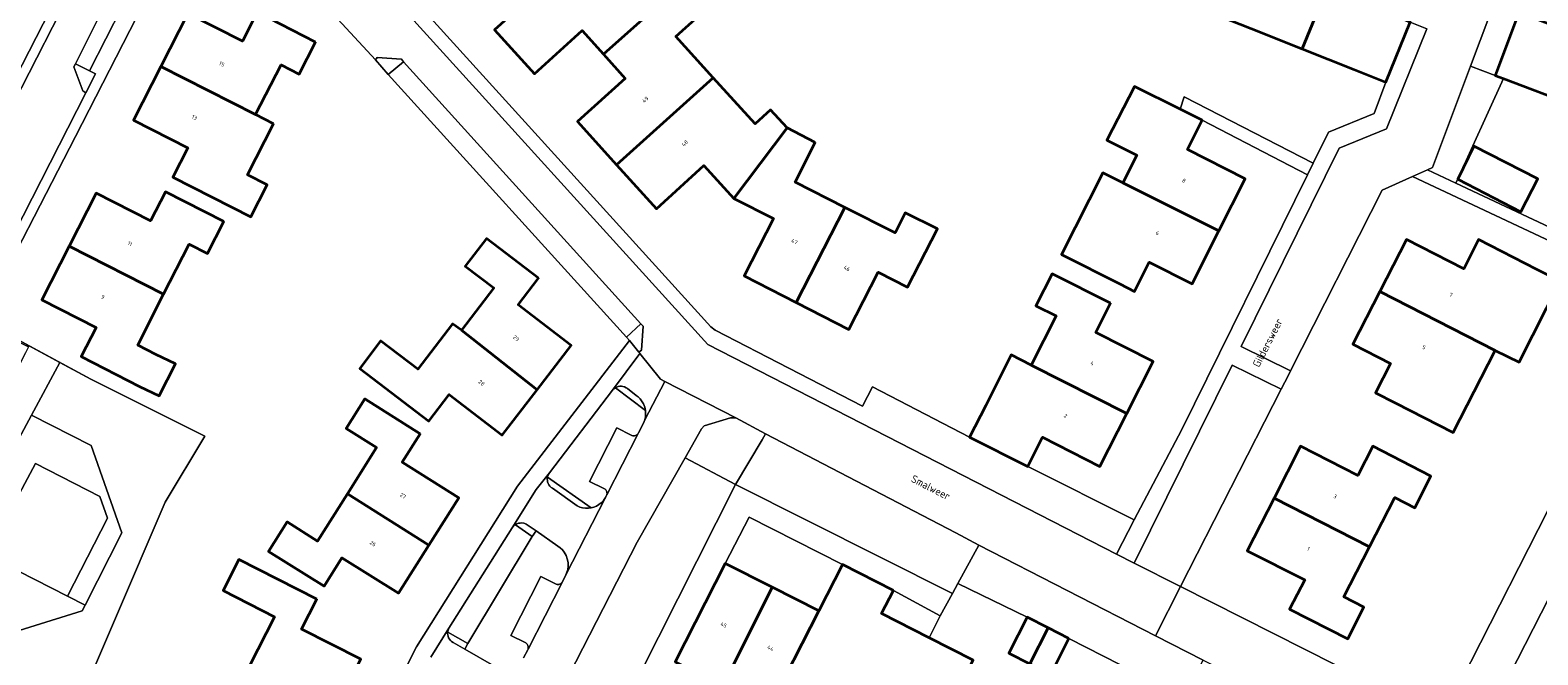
# Model space of a CAD drawing. Header units: metres. Extents: x 110065 to 112666, y 425872 to 427362.
# Tile 57 of 104: x 110813 to 110951, y 426939 to 426996. Entities that reach past the tile are written whole.
import ezdxf

# ---------------------------------------------------------------- set-up
doc = ezdxf.new("R2010")
doc.units = ezdxf.units.M
for name, color, linetype, lineweight in [('B-WE-GR-BEPLANTING_CULTUUR_HEESTERS-GV', 90, 'Continuous', 18), ('B-WE-GR-GRAS-GV', 60, 'Continuous', 13), ('B-WE-IE-TERREINAFSCHEIDING_KUNSTMATIG_HEKWERK-G', 20, 'IE-TERREINAFSCHEIDING-KUNSTMATIG', 18), ('B-WE-OG-BEBOUWING-GV', 7, 'Continuous', 35), ('B-WE-OG-BEBOUWING-T18', 10, 'Continuous', 18), ('B-WE-OG-BEBOUWING_STRAATNAAM-T35', 50, 'Continuous', 35), ('B-WE-OG-TERREIN_ERF-GV', 7, 'Continuous', 18), ('B-WE-OG-WATER-GV', 130, 'Continuous', 18), ('B-WE-VH-VERHARDING_BETONSTRAATSTEEN-GV', 252, 'Continuous', 18), ('B-WE-VH-VERHARDING_HOUTSNIPPERS-GV', 252, 'Continuous', 18), ('B-WE-VH-VERHARDING_OPEN-GV', 252, 'Continuous', 18), ('B-WE-VH-VERHARDING_TEGEL-GV', 252, 'Continuous', 18)]:
    doc.layers.add(name, color=color, linetype=linetype, lineweight=lineweight)
doc.styles.add('NLCS-ISO-M200-T18', font='NLCS-ISO.ttf')
doc.styles.add('NLCS-ISO-M200-T35', font='NLCS-ISO.ttf')
doc.linetypes.add('IE-TERREINAFSCHEIDING-KUNSTMATIG', pattern='A,4,[82,NLCS.SHX,S=0.75,R=90,X=0,Y=0],4,-2', length=10)

msp = doc.modelspace()

# ---------------------------------------------------------------- linework, layer by layer
at = {"layer": 'B-WE-GR-BEPLANTING_CULTUUR_HEESTERS-GV', "flags": 128}
for points in [[(110815.851, 426965.794), (110808.618, 426969.687), (110808.501, 426969.46), (110812.964, 426967.209), (110812.706, 426966.681), (110807.017, 426955.532), (110802.984, 426957.598), (110802.913, 426957.629), (110802.838, 426957.648), (110802.761, 426957.654), (110802.684, 426957.648), (110802.609, 426957.628), (110802.539, 426957.597), (110802.474, 426957.555), (110802.36, 426957.429), (110802.34, 426957.391), (110799.993, 426952.79), (110806.966, 426949.231), (110813.257, 426960.958), (110815.851, 426965.794), (110815.851, 426965.794)], [(110818.702, 426964.259), (110815.851, 426965.794), (110813.257, 426960.958), (110818.721, 426958.157), (110821.529, 426950.137), (110818.155, 426943.519), (110817.88, 426942.98), (110808.768, 426940.149), (110807.395, 426937.526), (110806.552, 426935.916), (110806.948, 426935.712), (110816.122, 426931.024), (110825.514, 426952.965), (110829.14, 426959.034), (110818.702, 426964.259), (110818.702, 426964.259)], [(110869.547, 426961.364), (110866.786, 426963.466), (110866.655, 426963.37), (110866.51, 426963.226), (110860.735, 426955.643), (110860.607, 426955.402), (110860.565, 426955.264), (110864.568, 426952.443), (110864.815, 426952.511), (110865.052, 426952.611), (110865.273, 426952.741), (110865.475, 426952.899), (110865.697, 426953.131), (110865.878, 426953.397), (110865.951, 426953.54), (110865.97, 426953.577), (110865.998, 426953.637), (110866.013, 426953.703), (110866.019, 426953.77), (110866.015, 426953.837), (110866.002, 426953.903), (110865.979, 426953.971), (110865.946, 426954.035), (110865.904, 426954.093), (110865.854, 426954.144), (110865.796, 426954.187), (110865.733, 426954.221), (110864.41, 426954.858), (110866.915, 426959.787), (110868.23, 426959.103), (110868.304, 426959.074), (110868.383, 426959.056), (110868.463, 426959.051), (110868.542, 426959.059), (110868.62, 426959.078), (110868.693, 426959.11), (110868.761, 426959.153), (110868.869, 426959.255), (110868.905, 426959.319), (110869.373, 426960.221), (110869.481, 426960.523), (110869.54, 426960.8), (110869.562, 426961.082), (110869.547, 426961.364), (110869.547, 426961.364)], [(110877.836, 426960.698), (110877.335, 426960.708), (110874.917, 426959.962), (110874.678, 426959.687), (110873.175, 426957.043), (110877.813, 426954.59), (110880.244, 426958.689), (110880.551, 426959.244), (110877.836, 426960.698), (110877.836, 426960.698)], [(110859.165, 426949.814), (110857.616, 426950.899), (110857.485, 426950.811), (110857.317, 426950.615), (110851.525, 426941.396), (110851.423, 426941.14), (110851.411, 426941.032), (110853.244, 426940.006), (110859.165, 426949.814), (110859.165, 426949.814)]]:
    msp.add_lwpolyline(points, close=True, dxfattribs=at)
at = {"layer": 'B-WE-GR-GRAS-GV', "flags": 128}
for points in [[(110976.489, 426955.257), (110963.463, 426964.439), (110962.94, 426964.378), (110962.555, 426964.11), (110945.871, 426931.406), (110949.523, 426929.542), (110960.469, 426923.819), (110975.374, 426954.277), (110976.489, 426955.257), (110976.489, 426955.257)], [(110818.721, 426958.157), (110813.257, 426960.958), (110806.966, 426949.231), (110809.109, 426948.137), (110813.605, 426956.518), (110819.509, 426953.491), (110820.204, 426951.508), (110816.549, 426944.339), (110818.155, 426943.519), (110821.529, 426950.137), (110818.721, 426958.157), (110818.721, 426958.157)], [(110816.549, 426944.339), (110812.061, 426946.63), (110808.768, 426940.149), (110817.88, 426942.98), (110818.155, 426943.519), (110816.549, 426944.339), (110816.549, 426944.339)]]:
    msp.add_lwpolyline(points, close=True, dxfattribs=at)
msp.add_lwpolyline([(110858.356, 426938.676), (110858.75, 426939.415), (110858.783, 426939.488), (110858.798, 426939.568), (110858.8, 426939.649), (110858.788, 426939.73), (110858.766, 426939.805), (110858.734, 426939.875), (110858.69, 426939.939), (110858.637, 426939.996), (110858.576, 426940.044), (110858.508, 426940.082), (110857.185, 426940.722), (110859.963, 426946.138), (110861.285, 426945.462), (110861.358, 426945.432), (110861.436, 426945.414), (110861.515, 426945.409), (110861.593, 426945.417), (110861.67, 426945.438), (110861.742, 426945.471), (110861.802, 426945.509), (110861.856, 426945.555), (110861.902, 426945.608), (110861.935, 426945.669), (110862.254, 426946.31), (110862.347, 426946.537), (110862.412, 426946.773), (110862.455, 426947.105), (110862.443, 426947.44), (110862.377, 426947.769), (110862.259, 426948.083), (110862.091, 426948.373), (110861.922, 426948.588), (110861.725, 426948.778), (110861.505, 426948.94), (110861.505, 426948.94), (110861.505, 426948.94), (110859.525, 426950.32), (110859.165, 426949.814), (110853.244, 426940.006), (110852.976, 426939.468), (110855.648, 426937.937)], dxfattribs=at)
at = {"layer": 'B-WE-IE-TERREINAFSCHEIDING_KUNSTMATIG_HEKWERK-G', "flags": 128}
msp.add_lwpolyline([(110829.14, 426959.034), (110818.702, 426964.259), (110808.618, 426969.687)], dxfattribs=at)
at = {"layer": 'B-WE-OG-BEBOUWING-GV', "flags": 128}
for points in [[(110934.34, 427005.741), (110929.535, 427007.679), (110927.254, 427002.019), (110924.5, 427003.129), (110922.215, 426997.571), (110925.084, 426996.42), (110929.763, 426994.558), (110934.34, 427005.741), (110934.34, 427005.741)], [(110872.319, 427000.011), (110866.793, 427006.273), (110855.714, 426996.298), (110859.355, 426992.27), (110863.735, 426996.229), (110865.688, 426994.063), (110872.319, 427000.011), (110872.319, 427000.011)], [(110939.134, 427003.807), (110934.34, 427005.741), (110929.763, 426994.558), (110934.513, 426992.668), (110937.443, 426991.498), (110939.663, 426997.017), (110936.864, 426998.158), (110939.134, 427003.807), (110939.134, 427003.807)], [(110958.392, 427000.761), (110954.46, 427002.244), (110952.41, 426996.825), (110949.61, 426997.885), (110947.45, 426992.116), (110948.21, 426991.829), (110954.678, 426989.384), (110958.875, 427000.578), (110958.392, 427000.761), (110958.392, 427000.761)], [(110874.446, 426997.6), (110872.319, 427000.011), (110865.688, 426994.063), (110867.684, 426991.849), (110863.304, 426987.89), (110866.896, 426983.914), (110875.759, 426991.902), (110872.33, 426995.679), (110874.446, 426997.6), (110874.446, 426997.6)], [(110839.296, 426995.183), (110833.956, 426997.924), (110832.588, 426995.25), (110827.596, 426997.805), (110825.113, 426992.945), (110833.798, 426988.522), (110836.127, 426993.094), (110837.797, 426992.243), (110839.296, 426995.183), (110839.296, 426995.183)], [(110835.447, 426987.682), (110833.798, 426988.522), (110825.113, 426992.945), (110822.595, 426988.016), (110827.587, 426985.472), (110826.221, 426982.789), (110833.353, 426979.155), (110834.854, 426982.094), (110833.065, 426983.005), (110835.447, 426987.682), (110835.447, 426987.682)], [(110879.589, 426987.682), (110875.759, 426991.902), (110866.896, 426983.914), (110870.542, 426979.879), (110874.903, 426983.848), (110877.635, 426980.835), (110882.524, 426987.297), (110880.996, 426988.959), (110879.589, 426987.682), (110879.589, 426987.682)], [(110918.557, 426989.022), (110914.373, 426991.112), (110911.862, 426986.192), (110914.592, 426984.812), (110913.311, 426982.279), (110922.108, 426977.855), (110924.521, 426982.64), (110919.252, 426985.321), (110920.602, 426988.001), (110918.557, 426989.022), (110918.557, 426989.022)], [(110885.103, 426985.956), (110882.524, 426987.297), (110877.635, 426980.835), (110881.282, 426978.987), (110878.581, 426973.738), (110883.375, 426971.282), (110887.831, 426980.014), (110883.262, 426982.337), (110885.103, 426985.956), (110885.103, 426985.956)], [(110945.502, 426985.642), (110944.022, 426982.586), (110949.813, 426979.602), (110951.367, 426982.619), (110945.502, 426985.642), (110945.502, 426985.642)], [(110913.311, 426982.279), (110911.489, 426983.185), (110907.691, 426975.693), (110913.03, 426972.982), (110914.372, 426972.302), (110915.735, 426974.99), (110919.66, 426973.001), (110922.108, 426977.855), (110913.311, 426982.279), (110913.311, 426982.279)], [(110830.873, 426978.725), (110825.538, 426981.445), (110824.171, 426978.764), (110819.184, 426981.307), (110816.712, 426976.468), (110825.365, 426972.044), (110827.711, 426976.643), (110829.378, 426975.793), (110830.873, 426978.725), (110830.873, 426978.725)], [(110892.431, 426977.675), (110887.831, 426980.014), (110883.375, 426971.282), (110888.19, 426968.816), (110890.871, 426974.076), (110893.581, 426972.705), (110896.311, 426978.045), (110893.362, 426979.515), (110892.431, 426977.675), (110892.431, 426977.675)], [(110859.742, 426973.511), (110854.962, 426977.161), (110853.022, 426974.622), (110855.642, 426972.621), (110852.676, 426968.735), (110859.601, 426963.271), (110862.721, 426967.35), (110857.871, 426971.061), (110859.742, 426973.511), (110859.742, 426973.511)], [(110944.59, 426974.367), (110939.33, 426977.078), (110936.878, 426972.289), (110947.467, 426966.891), (110949.643, 426965.796), (110953.418, 426973.255), (110951.279, 426974.316), (110945.94, 426977.057), (110944.59, 426974.367), (110944.59, 426974.367)], [(110825.365, 426972.044), (110816.712, 426976.468), (110814.193, 426971.538), (110819.178, 426968.988), (110817.812, 426966.317), (110823.151, 426963.587), (110824.957, 426962.715), (110826.439, 426965.65), (110824.65, 426966.526), (110822.985, 426967.377), (110825.365, 426972.044), (110825.365, 426972.044)], [(110912.17, 426971.212), (110906.821, 426973.913), (110905.35, 426970.993), (110907.2, 426970.063), (110904.919, 426965.537), (110913.684, 426961.098), (110916.109, 426965.882), (110910.83, 426968.523), (110912.17, 426971.212), (110912.17, 426971.212)], [(110947.467, 426966.891), (110936.878, 426972.289), (110934.399, 426967.449), (110937.855, 426965.677), (110936.486, 426963.004), (110938.278, 426962.088), (110943.607, 426959.358), (110947.467, 426966.891), (110947.467, 426966.891)], [(110852.676, 426968.735), (110851.841, 426969.322), (110848.671, 426965.163), (110845.261, 426967.763), (110843.341, 426965.233), (110849.69, 426960.382), (110851.56, 426962.832), (110856.419, 426959.111), (110859.601, 426963.271), (110852.676, 426968.735), (110852.676, 426968.735)], [(110904.919, 426965.537), (110903.081, 426966.468), (110900.739, 426961.844), (110899.268, 426958.925), (110904.608, 426956.234), (110905.958, 426958.914), (110911.218, 426956.233), (110913.684, 426961.098), (110904.919, 426965.537), (110904.919, 426965.537)], [(110848.89, 426959.243), (110843.81, 426962.433), (110842.1, 426959.734), (110844.89, 426957.983), (110842.209, 426953.721), (110849.681, 426949.029), (110852.419, 426953.372), (110847.249, 426956.633), (110848.89, 426959.243), (110848.89, 426959.243)], [(110934.867, 426955.409), (110929.617, 426958.11), (110927.186, 426953.34), (110935.937, 426948.872), (110938.246, 426953.389), (110940.086, 426952.448), (110941.567, 426955.348), (110936.237, 426958.089), (110934.867, 426955.409), (110934.867, 426955.409)], [(110849.681, 426949.029), (110842.209, 426953.721), (110839.488, 426949.394), (110836.699, 426951.155), (110834.988, 426948.445), (110840.078, 426945.254), (110841.718, 426947.864), (110846.897, 426944.613), (110849.681, 426949.029), (110849.681, 426949.029)], [(110935.937, 426948.872), (110927.186, 426953.34), (110924.726, 426948.511), (110929.996, 426945.83), (110928.595, 426943.15), (110933.935, 426940.42), (110935.425, 426943.329), (110933.585, 426944.27), (110935.937, 426948.872), (110935.937, 426948.872)], [(110839.408, 426944.065), (110832.248, 426947.716), (110830.838, 426944.846), (110835.537, 426942.435), (110833.249, 426937.96), (110841.106, 426933.974), (110843.447, 426938.564), (110838.007, 426941.315), (110839.408, 426944.065), (110839.408, 426944.065)], [(110892.276, 426944.866), (110887.597, 426947.247), (110885.437, 426942.989), (110880.819, 426933.953), (110867.937, 426908.616), (110863.339, 426899.6), (110862.26, 426897.462), (110871.289, 426892.871), (110873.448, 426897.129), (110877.498, 426895.076), (110882.11, 426904.102), (110878.061, 426906.16), (110890.935, 426931.509), (110894.978, 426929.448), (110899.597, 426938.475), (110895.564, 426940.526), (110891.196, 426942.746), (110892.276, 426944.866), (110892.276, 426944.866)], [(110881.152, 426945.164), (110876.867, 426947.339), (110872.256, 426938.309), (110876.627, 426936.086), (110881.152, 426945.164), (110881.152, 426945.164)], [(110885.437, 426942.989), (110881.152, 426945.164), (110876.627, 426936.086), (110880.819, 426933.953), (110885.437, 426942.989), (110885.437, 426942.989)], [(110906.461, 426941.428), (110904.544, 426942.403), (110902.866, 426939.106), (110904.785, 426938.13), (110906.461, 426941.428), (110906.461, 426941.428)], [(110908.376, 426940.454), (110906.461, 426941.428), (110904.785, 426938.13), (110906.699, 426937.156), (110908.376, 426940.454), (110908.376, 426940.454)]]:
    msp.add_lwpolyline(points, close=True, dxfattribs=at)
at = {"layer": 'B-WE-OG-TERREIN_ERF-GV', "flags": 128}
for points in [[(110808.792, 427009.202), (110801.387, 427010.59), (110801.626, 427011.685), (110799.957, 427012.007), (110799.993, 427012.21), (110794.613, 427013.47), (110794.044, 427012.778), (110781.516, 426987.592), (110770.658, 426966.411), (110788.554, 426957.391), (110789.391, 426959.147), (110793.799, 426956.838), (110818.161, 427004.405), (110813.204, 427006.943), (110808.792, 427009.202), (110808.792, 427009.202)], [(110825.113, 426992.945), (110827.596, 426997.805), (110832.588, 426995.25), (110833.956, 426997.924), (110839.296, 426995.183), (110837.797, 426992.243), (110836.127, 426993.094), (110833.798, 426988.522), (110835.447, 426987.682), (110833.065, 426983.005), (110834.854, 426982.094), (110833.353, 426979.155), (110826.221, 426982.789), (110827.587, 426985.472), (110822.595, 426988.016), (110825.113, 426992.945), (110825.113, 426992.945)], [(110945.502, 426985.642), (110951.367, 426982.619), (110949.813, 426979.602), (110944.022, 426982.586), (110945.502, 426985.642), (110945.502, 426985.642)], [(110939.869, 426982.841), (110937.104, 426981.6), (110928.698, 426965.001), (110928.505, 426964.62), (110927.839, 426963.317), (110918.596, 426945.228), (110938.511, 426935.162), (110942.579, 426933.086), (110954.934, 426957.436), (110959.69, 426966.605), (110962.304, 426971.047), (110962.704, 426972.106), (110939.869, 426982.841), (110939.869, 426982.841)], [(110825.365, 426972.044), (110822.985, 426967.377), (110824.65, 426966.526), (110826.439, 426965.65), (110824.957, 426962.715), (110823.151, 426963.587), (110817.812, 426966.317), (110819.178, 426968.988), (110814.193, 426971.538), (110816.712, 426976.468), (110819.184, 426981.307), (110824.171, 426978.764), (110825.538, 426981.445), (110830.873, 426978.725), (110829.378, 426975.793), (110827.711, 426976.643), (110825.365, 426972.044), (110825.365, 426972.044)], [(110852.676, 426968.735), (110855.642, 426972.621), (110853.022, 426974.622), (110854.962, 426977.161), (110859.742, 426973.511), (110857.871, 426971.061), (110862.721, 426967.35), (110859.601, 426963.271), (110856.419, 426959.111), (110851.56, 426962.832), (110849.69, 426960.382), (110843.341, 426965.233), (110845.261, 426967.763), (110848.671, 426965.163), (110851.841, 426969.322), (110852.676, 426968.735), (110852.676, 426968.735)], [(110938.278, 426962.088), (110936.486, 426963.004), (110937.855, 426965.677), (110934.399, 426967.449), (110936.878, 426972.289), (110939.33, 426977.078), (110944.59, 426974.367), (110945.94, 426977.057), (110951.279, 426974.316), (110953.418, 426973.255), (110949.643, 426965.796), (110947.467, 426966.891), (110943.607, 426959.358), (110938.278, 426962.088), (110938.278, 426962.088)], [(110842.209, 426953.721), (110844.89, 426957.983), (110842.1, 426959.734), (110843.81, 426962.433), (110848.89, 426959.243), (110847.249, 426956.633), (110852.419, 426953.372), (110849.681, 426949.029), (110846.897, 426944.613), (110841.718, 426947.864), (110840.078, 426945.254), (110834.988, 426948.445), (110836.699, 426951.155), (110839.488, 426949.394), (110842.209, 426953.721), (110842.209, 426953.721)], [(110928.595, 426943.15), (110929.996, 426945.83), (110924.726, 426948.511), (110927.186, 426953.34), (110929.617, 426958.11), (110934.867, 426955.409), (110936.237, 426958.089), (110941.567, 426955.348), (110940.086, 426952.448), (110938.246, 426953.389), (110935.937, 426948.872), (110933.585, 426944.27), (110935.425, 426943.329), (110933.935, 426940.42), (110928.595, 426943.15), (110928.595, 426943.15)], [(110887.597, 426947.247), (110879.043, 426951.6), (110876.867, 426947.339), (110881.152, 426945.164), (110885.437, 426942.989), (110887.597, 426947.247), (110887.597, 426947.247)], [(110833.249, 426937.96), (110835.537, 426942.435), (110830.838, 426944.846), (110832.248, 426947.716), (110839.408, 426944.065), (110838.007, 426941.315), (110843.447, 426938.564), (110841.106, 426933.974), (110838.735, 426929.325), (110833.296, 426932.096), (110831.895, 426929.346), (110826.556, 426932.067), (110828.006, 426934.907), (110830.926, 426933.416), (110833.249, 426937.96), (110833.249, 426937.96)]]:
    msp.add_lwpolyline(points, close=True, dxfattribs=at)
for points in [[(110797.175, 426895.822), (110829.638, 426892.49), (110834.585, 426908.609), (110840.673, 426924.166), (110848.563, 426939.683), (110857.821, 426954.417), (110868.072, 426967.793), (110868.072, 426967.793), (110868.072, 426967.793), (110867.82, 426968.101), (110845.966, 426992.203), (110844.789, 426993.541), (110840.165, 426998.538), (110828.985, 427003.611), (110825.37, 427002.364), (110817.291, 426986.527), (110808.618, 426969.687), (110815.851, 426965.794), (110818.702, 426964.259), (110829.14, 426959.034), (110825.514, 426952.965), (110816.122, 426931.024), (110806.948, 426935.712)], [(110846.567, 427001.043), (110875.551, 426969.062), (110875.944, 426968.739), (110889.437, 426961.774), (110890.361, 426963.542), (110899.268, 426958.925), (110900.739, 426961.844), (110903.081, 426966.468), (110903.081, 426966.468), (110903.081, 426966.468), (110904.919, 426965.537), (110907.2, 426970.063), (110905.35, 426970.993), (110906.821, 426973.913), (110912.17, 426971.212), (110910.83, 426968.523), (110916.109, 426965.882), (110913.684, 426961.098), (110911.218, 426956.233), (110905.958, 426958.914), (110904.608, 426956.234), (110914.361, 426951.338), (110918.727, 426959.633), (110930.246, 426983.002), (110920.602, 426988.001), (110919.252, 426985.321), (110924.521, 426982.64), (110922.108, 426977.855), (110919.66, 426973.001), (110915.735, 426974.99), (110914.372, 426972.302), (110913.03, 426972.982), (110907.691, 426975.693), (110911.489, 426983.185), (110913.311, 426982.279), (110914.592, 426984.812), (110911.862, 426986.192), (110914.373, 426991.112), (110918.557, 426989.022), (110918.948, 426990.148), (110930.777, 426984.079), (110932.167, 426986.901), (110936.374, 426988.622), (110937.443, 426991.498), (110934.513, 426992.668), (110929.763, 426994.558), (110925.084, 426996.42)], [(110874.446, 426997.6), (110872.33, 426995.679), (110875.759, 426991.902), (110879.589, 426987.682), (110880.996, 426988.959), (110882.524, 426987.297), (110885.103, 426985.956), (110883.262, 426982.337), (110887.831, 426980.014), (110892.431, 426977.675), (110893.362, 426979.515), (110896.311, 426978.045), (110893.581, 426972.705), (110890.871, 426974.076), (110888.19, 426968.816), (110883.375, 426971.282), (110878.581, 426973.738), (110881.282, 426978.987), (110877.635, 426980.835), (110874.903, 426983.848), (110870.542, 426979.879), (110866.896, 426983.914), (110863.304, 426987.89), (110867.684, 426991.849), (110865.688, 426994.063), (110863.735, 426996.229), (110859.355, 426992.27), (110855.714, 426996.298)], [(110954.678, 426989.384), (110948.21, 426991.829), (110943.837, 426982.236), (110963.108, 426973.176)], [(110904.785, 426938.13), (110902.866, 426939.106), (110904.544, 426942.403), (110904.544, 426942.403), (110904.544, 426942.403), (110898.186, 426945.488), (110897.689, 426944.572), (110896.579, 426942.523), (110895.564, 426940.526), (110899.597, 426938.475)], [(110913.109, 426938.046), (110908.376, 426940.454), (110906.699, 426937.156)]]:
    msp.add_lwpolyline(points, dxfattribs=at)
at = {"layer": 'B-WE-OG-WATER-GV', "flags": 128}
for points in [[(110955.51, 426878.404), (110946.567, 426861.274), (110946.068, 426861.035), (110945.671, 426861), (110945.12, 426861.185), (110933.015, 426867.122), (110931.369, 426867.897), (110917.043, 426875.642), (110916.814, 426876.04), (110916.765, 426876.395), (110916.986, 426876.969), (110930.959, 426903.43), (110943.383, 426926.739), (110943.383, 426926.739), (110943.383, 426926.739), (110945.871, 426931.406), (110962.555, 426964.11)], [(110954.934, 426957.436), (110942.579, 426933.086)]]:
    msp.add_lwpolyline(points, dxfattribs=at)
at = {"layer": 'B-WE-VH-VERHARDING_BETONSTRAATSTEEN-GV', "flags": 128}
for points in [[(110821.571, 426998.402), (110820.228, 426999.09), (110817.272, 426993.185), (110818.571, 426992.533), (110821.571, 426998.402), (110821.571, 426998.402)], [(110847.184, 426993.596), (110844.952, 426993.771), (110844.789, 426993.541), (110845.966, 426992.203), (110847.36, 426993.377), (110847.184, 426993.596), (110847.184, 426993.596)], [(110818.571, 426992.533), (110817.272, 426993.185), (110817.13, 426992.917), (110817.945, 426990.706), (110818.225, 426990.528), (110819.107, 426992.264), (110818.571, 426992.533), (110818.571, 426992.533)], [(110869.128, 426969.327), (110847.36, 426993.377), (110845.966, 426992.203), (110867.82, 426968.101), (110869.128, 426969.327), (110869.128, 426969.327)], [(110869.326, 426969.111), (110869.128, 426969.327), (110867.82, 426968.101), (110868.072, 426967.793), (110868.938, 426966.732), (110869.173, 426966.911), (110869.326, 426969.111), (110869.326, 426969.111)], [(110868.23, 426959.103), (110866.915, 426959.787), (110864.41, 426954.858), (110865.733, 426954.221), (110865.796, 426954.187), (110865.854, 426954.144), (110865.904, 426954.093), (110865.946, 426954.035), (110865.979, 426953.971), (110866.002, 426953.903), (110866.015, 426953.837), (110866.019, 426953.77), (110866.013, 426953.703), (110865.998, 426953.637), (110868.869, 426959.255), (110868.761, 426959.153), (110868.693, 426959.11), (110868.62, 426959.078), (110868.542, 426959.059), (110868.463, 426959.051), (110868.383, 426959.056), (110868.304, 426959.074), (110868.23, 426959.103), (110868.23, 426959.103)], [(110877.813, 426954.59), (110873.175, 426957.043), (110868.778, 426949.309), (110862.552, 426937.123), (110867.599, 426934.45), (110868.977, 426937.051), (110877.813, 426954.59), (110877.813, 426954.59)], [(110861.285, 426945.462), (110859.963, 426946.138), (110857.185, 426940.722), (110858.508, 426940.082), (110858.576, 426940.044), (110858.637, 426939.996), (110858.69, 426939.939), (110858.734, 426939.875), (110858.766, 426939.805), (110858.788, 426939.73), (110858.8, 426939.649), (110858.798, 426939.568), (110858.783, 426939.488), (110861.902, 426945.608), (110861.856, 426945.555), (110861.802, 426945.509), (110861.742, 426945.471), (110861.67, 426945.438), (110861.593, 426945.417), (110861.515, 426945.409), (110861.436, 426945.414), (110861.358, 426945.432), (110861.285, 426945.462), (110861.285, 426945.462)]]:
    msp.add_lwpolyline(points, close=True, dxfattribs=at)
at = {"layer": 'B-WE-VH-VERHARDING_HOUTSNIPPERS-GV', "flags": 128}
msp.add_lwpolyline([(110819.509, 426953.491), (110813.605, 426956.518), (110809.109, 426948.137), (110812.061, 426946.63), (110816.549, 426944.339), (110820.204, 426951.508), (110819.509, 426953.491), (110819.509, 426953.491)], close=True, dxfattribs=at)
at = {"layer": 'B-WE-VH-VERHARDING_OPEN-GV', "flags": 128}
for points in [[(110808.735, 426983.967), (110820.159, 427006.337), (110819.093, 427009.536), (110819.093, 427009.536), (110819.093, 427009.536), (110817.371, 427010.416), (110817.474, 427010.321), (110817.564, 427010.212), (110817.639, 427010.093), (110817.712, 427009.922), (110818.828, 427006.417), (110818.87, 427006.232), (110818.881, 427006.042), (110818.86, 427005.853), (110818.809, 427005.67), (110818.161, 427004.405), (110793.799, 426956.838)], [(110801.806, 426958.351), (110818.225, 426990.528), (110817.945, 426990.706), (110817.13, 426992.917), (110817.272, 426993.185), (110820.228, 426999.09), (110820.393, 426999.366), (110822.791, 427000.122), (110823.047, 427000.001), (110824.786, 427003.459), (110828.371, 427004.715), (110828.371, 427004.715), (110828.371, 427004.715), (110819.093, 427009.536), (110820.159, 427006.337), (110808.735, 426983.967)], [(110840.165, 426998.538), (110844.789, 426993.541), (110844.952, 426993.771), (110847.184, 426993.596), (110847.36, 426993.377), (110869.128, 426969.327), (110869.326, 426969.111), (110869.173, 426966.911), (110868.938, 426966.732), (110869.031, 426966.623), (110869.013, 426966.599), (110870.937, 426964.242), (110871.311, 426964.05), (110877.836, 426960.698), (110880.551, 426959.244), (110898.017, 426950.142), (110900.106, 426949.03), (110916.3, 426940.713), (110918.596, 426945.228), (110914.367, 426947.366), (110912.743, 426948.187), (110875.268, 426967.429), (110846.193, 426999.509)], [(110849.866, 426938.731), (110851.525, 426941.396), (110857.317, 426950.615), (110859.528, 426954.115), (110860.735, 426955.643), (110866.51, 426963.226), (110869.013, 426966.599), (110869.031, 426966.623), (110868.938, 426966.732), (110868.938, 426966.732), (110868.938, 426966.732), (110868.072, 426967.793), (110857.821, 426954.417), (110848.563, 426939.683), (110840.673, 426924.166)], [(110862.552, 426937.123), (110868.778, 426949.309), (110873.175, 426957.043), (110874.678, 426959.687), (110874.917, 426959.962), (110877.335, 426960.708), (110877.836, 426960.698), (110877.836, 426960.698), (110877.836, 426960.698), (110871.311, 426964.05), (110869.481, 426960.523), (110869.373, 426960.221), (110868.905, 426959.319), (110868.869, 426959.255), (110865.998, 426953.637), (110865.97, 426953.577), (110865.951, 426953.54), (110865.878, 426953.397), (110862.254, 426946.31), (110861.935, 426945.669), (110861.902, 426945.608), (110858.783, 426939.488), (110858.75, 426939.415), (110858.356, 426938.676)], [(110872.256, 426938.309), (110876.867, 426947.339), (110879.043, 426951.6), (110887.597, 426947.247), (110892.276, 426944.866), (110896.579, 426942.523), (110897.689, 426944.572), (110897.689, 426944.572), (110897.689, 426944.572), (110877.813, 426954.59), (110868.977, 426937.051)], [(110855.648, 426937.937), (110852.976, 426939.468), (110851.899, 426940.076), (110851.774, 426940.165), (110851.664, 426940.272), (110851.572, 426940.394), (110851.498, 426940.528), (110851.446, 426940.672), (110851.42, 426940.79), (110851.408, 426940.911), (110851.411, 426941.032), (110851.423, 426941.14), (110851.423, 426941.14), (110851.423, 426941.14), (110851.525, 426941.396), (110849.866, 426938.731)]]:
    msp.add_lwpolyline(points, dxfattribs=at)
for points in [[(110949.433, 427004.29), (110943.614, 427006.901), (110939.663, 426997.017), (110941.176, 426996.409), (110937.481, 426987.224), (110933.139, 426985.448), (110924.162, 426967.237), (110928.698, 426965.001), (110937.104, 426981.6), (110939.869, 426982.841), (110941.24, 426983.456), (110941.712, 426983.668), (110945.192, 426992.962), (110949.433, 427004.29), (110949.433, 427004.29)], [(110844.815, 427002.807), (110844.439, 427003.212), (110844.426, 427002.999), (110844.358, 427002.625), (110844.234, 427002.266), (110844.058, 427001.93), (110846.193, 426999.509), (110875.268, 426967.429), (110912.743, 426948.187), (110914.361, 426951.338), (110904.608, 426956.234), (110899.268, 426958.925), (110890.361, 426963.542), (110889.437, 426961.774), (110875.944, 426968.739), (110875.551, 426969.062), (110846.567, 427001.043), (110846.133, 427001.523), (110846.087, 427001.436), (110844.815, 427002.807), (110844.815, 427002.807)], [(110951.638, 427003.301), (110949.433, 427004.29), (110945.192, 426992.962), (110947.45, 426992.116), (110949.61, 426997.885), (110951.638, 427003.301), (110951.638, 427003.301)], [(110941.176, 426996.409), (110939.663, 426997.017), (110937.443, 426991.498), (110936.374, 426988.622), (110932.167, 426986.901), (110930.777, 426984.079), (110930.246, 426983.002), (110918.727, 426959.633), (110914.361, 426951.338), (110912.743, 426948.187), (110914.367, 426947.366), (110923.326, 426965.541), (110927.839, 426963.317), (110928.505, 426964.62), (110928.698, 426965.001), (110924.162, 426967.237), (110933.139, 426985.448), (110937.481, 426987.224), (110941.176, 426996.409), (110941.176, 426996.409)], [(110947.45, 426992.116), (110945.192, 426992.962), (110941.712, 426983.668), (110941.24, 426983.456), (110943.837, 426982.236), (110948.21, 426991.829), (110947.45, 426992.116), (110947.45, 426992.116)], [(110930.777, 426984.079), (110918.948, 426990.148), (110918.557, 426989.022), (110920.602, 426988.001), (110930.246, 426983.002), (110930.777, 426984.079), (110930.777, 426984.079)], [(110943.837, 426982.236), (110941.24, 426983.456), (110939.869, 426982.841), (110962.704, 426972.106), (110963.108, 426973.176), (110943.837, 426982.236), (110943.837, 426982.236)], [(110870.937, 426964.242), (110869.013, 426966.599), (110866.51, 426963.226), (110866.655, 426963.37), (110866.786, 426963.466), (110866.915, 426963.528), (110867.051, 426963.571), (110867.192, 426963.593), (110867.335, 426963.596), (110867.477, 426963.577), (110867.628, 426963.535), (110867.77, 426963.469), (110867.9, 426963.381), (110868.695, 426962.757), (110868.881, 426962.614), (110869.048, 426962.451), (110869.195, 426962.268), (110869.362, 426961.988), (110869.48, 426961.683), (110869.547, 426961.364), (110869.562, 426961.082), (110869.54, 426960.8), (110869.481, 426960.523), (110871.311, 426964.05), (110870.937, 426964.242), (110870.937, 426964.242)], [(110927.839, 426963.317), (110923.326, 426965.541), (110914.367, 426947.366), (110918.596, 426945.228), (110927.839, 426963.317), (110927.839, 426963.317)], [(110898.017, 426950.142), (110880.551, 426959.244), (110880.244, 426958.689), (110877.813, 426954.59), (110897.689, 426944.572), (110898.186, 426945.488), (110900.106, 426949.03), (110898.017, 426950.142), (110898.017, 426950.142)], [(110860.607, 426955.402), (110860.735, 426955.643), (110859.528, 426954.115), (110857.317, 426950.615), (110857.485, 426950.811), (110857.616, 426950.899), (110857.756, 426950.974), (110857.906, 426951.025), (110858.062, 426951.052), (110858.22, 426951.054), (110858.377, 426951.03), (110858.494, 426950.995), (110858.606, 426950.946), (110858.711, 426950.884), (110859.525, 426950.32), (110861.505, 426948.94), (110861.725, 426948.778), (110861.922, 426948.588), (110862.091, 426948.373), (110862.259, 426948.083), (110862.377, 426947.769), (110862.443, 426947.44), (110862.455, 426947.105), (110862.412, 426946.773), (110862.347, 426946.537), (110862.254, 426946.31), (110865.878, 426953.397), (110865.697, 426953.131), (110865.475, 426952.899), (110865.273, 426952.741), (110865.052, 426952.611), (110864.815, 426952.511), (110864.568, 426952.443), (110864.307, 426952.406), (110864.044, 426952.406), (110863.783, 426952.443), (110863.53, 426952.516), (110863.29, 426952.624), (110861.008, 426954.235), (110860.887, 426954.323), (110860.782, 426954.428), (110860.693, 426954.547), (110860.624, 426954.679), (110860.576, 426954.82), (110860.549, 426954.967), (110860.546, 426955.116), (110860.565, 426955.264), (110860.607, 426955.402), (110860.607, 426955.402)], [(110916.3, 426940.713), (110900.106, 426949.03), (110898.186, 426945.488), (110904.544, 426942.403), (110906.461, 426941.428), (110908.376, 426940.454), (110913.109, 426938.046), (110915.027, 426937.071), (110916.932, 426936.102), (110918.947, 426935.078), (110920.666, 426938.471), (110916.3, 426940.713), (110916.3, 426940.713)], [(110938.511, 426935.162), (110918.596, 426945.228), (110916.3, 426940.713), (110920.666, 426938.471), (110923.387, 426937.092), (110925.306, 426936.12), (110927.221, 426935.149), (110932.15, 426932.649), (110934.103, 426931.66), (110935.758, 426930.663), (110936.162, 426930.455), (110938.511, 426935.162), (110938.511, 426935.162)]]:
    msp.add_lwpolyline(points, close=True, dxfattribs=at)
at = {"layer": 'B-WE-VH-VERHARDING_TEGEL-GV', "flags": 128}
msp.add_lwpolyline([(110808.618, 426969.687), (110817.291, 426986.527), (110825.37, 427002.364), (110828.985, 427003.611), (110828.985, 427003.611), (110828.985, 427003.611), (110828.371, 427004.715), (110824.786, 427003.459), (110823.047, 427000.001), (110822.08, 426998.116), (110821.571, 426998.402), (110818.571, 426992.533), (110819.107, 426992.264), (110818.225, 426990.528), (110801.806, 426958.351)], dxfattribs=at)
for points in [[(110867.477, 426963.577), (110867.335, 426963.596), (110867.192, 426963.593), (110867.051, 426963.571), (110866.915, 426963.528), (110866.786, 426963.466), (110869.547, 426961.364), (110869.48, 426961.683), (110869.362, 426961.988), (110869.195, 426962.268), (110869.048, 426962.451), (110868.881, 426962.614), (110868.695, 426962.757), (110867.9, 426963.381), (110867.77, 426963.469), (110867.628, 426963.535), (110867.477, 426963.577), (110867.477, 426963.577)], [(110864.568, 426952.443), (110860.565, 426955.264), (110860.546, 426955.116), (110860.549, 426954.967), (110860.576, 426954.82), (110860.624, 426954.679), (110860.693, 426954.547), (110860.782, 426954.428), (110860.887, 426954.323), (110861.008, 426954.235), (110863.29, 426952.624), (110863.53, 426952.516), (110863.783, 426952.443), (110864.044, 426952.406), (110864.307, 426952.406), (110864.568, 426952.443), (110864.568, 426952.443)], [(110858.377, 426951.03), (110858.22, 426951.054), (110858.062, 426951.052), (110857.906, 426951.025), (110857.756, 426950.974), (110857.616, 426950.899), (110859.165, 426949.814), (110859.525, 426950.32), (110858.711, 426950.884), (110858.606, 426950.946), (110858.494, 426950.995), (110858.377, 426951.03), (110858.377, 426951.03)], [(110896.579, 426942.523), (110892.276, 426944.866), (110891.196, 426942.746), (110895.564, 426940.526), (110896.579, 426942.523), (110896.579, 426942.523)], [(110853.244, 426940.006), (110851.411, 426941.032), (110851.408, 426940.911), (110851.42, 426940.79), (110851.446, 426940.672), (110851.498, 426940.528), (110851.572, 426940.394), (110851.664, 426940.272), (110851.774, 426940.165), (110851.899, 426940.076), (110852.976, 426939.468), (110853.244, 426940.006), (110853.244, 426940.006)]]:
    msp.add_lwpolyline(points, close=True, dxfattribs=at)

# ---------------------------------------------------------------- texts
at = {"layer": 'B-WE-OG-BEBOUWING-T18', "char_height": 0.36, "attachment_point": 5, "style": 'NLCS-ISO-M200-T18'}
for s, insert, rotation in [('15', (110830.697, 426993.164), 333), ('49', (110869.532, 426989.896), 42), ('13', (110828.197, 426988.269), 333), ('48', (110873.151, 426985.891), 42), ('8', (110918.916, 426982.46), 333), ('11', (110822.275, 426976.676), 333), ('47', (110883.206, 426976.876), 333), ('6', (110916.486, 426977.64), 333), ('46', (110888.01, 426974.415), 333), ('9', (110819.779, 426971.791), 333), ('7', (110943.399, 426971.985), 333), ('29', (110857.693, 426968.006), 322), ('5', (110940.933, 426967.17), 333), ('4', (110910.514, 426965.71), 333), ('28', (110854.515, 426963.908), 322), ('2', (110908.069, 426960.885), 333), ('27', (110847.314, 426953.547), 328), ('3', (110932.777, 426953.491), 333), ('26', (110844.553, 426949.167), 328), ('1', (110930.332, 426948.692), 333), ('45', (110876.718, 426941.709), 333), ('44', (110881.017, 426939.564), 333)]:
    msp.add_mtext(s, dxfattribs=dict(at, insert=insert, rotation=rotation))
at = {"layer": 'B-WE-OG-BEBOUWING_STRAATNAAM-T35', "char_height": 0.7, "attachment_point": 5, "style": 'NLCS-ISO-M200-T35'}
for s, insert, rotation in [('Gildersweer', (110926.592, 426967.589), 63), ('Smalweer', (110895.699, 426954.315), 333)]:
    msp.add_mtext(s, dxfattribs=dict(at, insert=insert, rotation=rotation))

doc.saveas('drawing.dxf')
